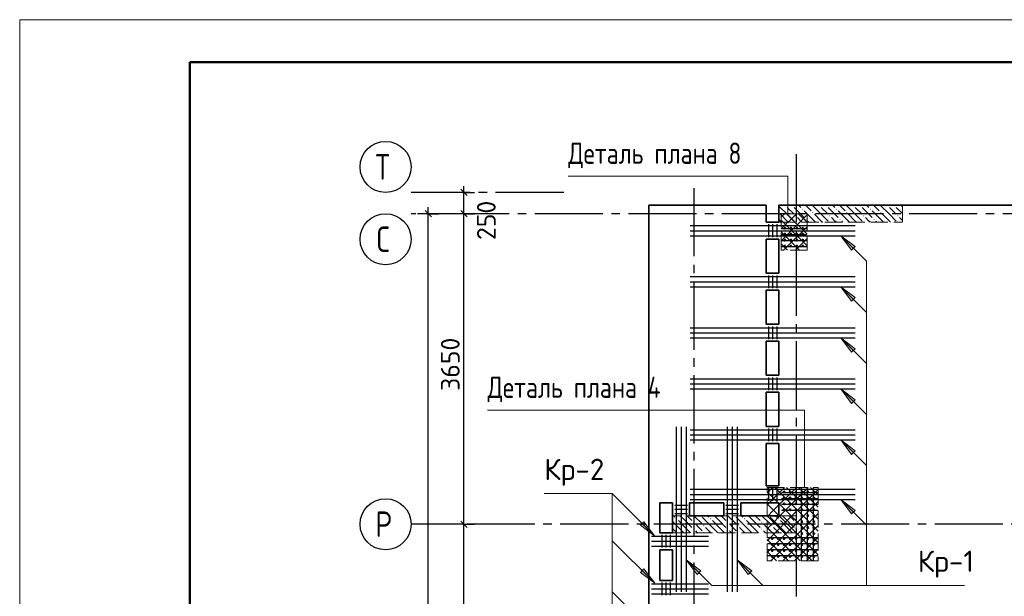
# Model space of a CAD drawing. Header units: millimetres. Extents: x 40580 to 1930067, y -240640 to 81020.
# Tile 209 of 256: x 671499 to 683071, y -187748 to -180970. Entities that reach past the tile are written whole.
import ezdxf

# ---------------------------------------------------------------- set-up
doc = ezdxf.new("R2010")
doc.units = ezdxf.units.MM
for name, pattern in [('______2', [270, 200, -70]), ('______5', [1100, 800, -100, 100, -100]), ('CENTER', [2, 1.25, -0.25, 0.25, -0.25])]:
    doc.linetypes.add(name, pattern=pattern)
for name, color, linetype, lineweight in [('S1 Стержни арматуры фон', 7, 'Continuous', 25), ('Standard', 7, 'Continuous', 25), ('Вспомогательная арматура', 52, 'Continuous', 25), ('ЖБ Перекрытие верхний уровень', 7, 'Continuous', 35), ('ОСИ', 7, 'CENTER', 15), ('Позиционная метка номер позиции', 7, 'Continuous', 13), ('Поперечное армирование AW фон', 7, 'Continuous', 25), ('Примечания', 7, 'Continuous', 13)]:
    doc.layers.add(name, color=color, linetype=linetype, lineweight=lineweight)
doc.layers.add('ЖБ Пилон', color=7, linetype='______2', lineweight=13, true_color=0xa0a0a0)
doc.styles.add('GOST 2.304', font='isocpeur.ttf', dxfattribs={"width": 0.8})
doc.styles.add('ISOCPEUR', font='isocpeur.ttf')

msp = doc.modelspace()

# ---------------------------------------------------------------- hatches: boundary and pattern name
at = {"layer": 'ЖБ Пилон', "linetype": 'Continuous', "lineweight": -3, "transparency": 33554687}
for points in [[(680493.7, -183157.3), (680500.2, -183150.8), (680506.7, -183157.3), (680500.2, -183163.8)], [(680573.7, -183157.3), (680580.2, -183150.8), (680586.7, -183157.3), (680580.2, -183163.8)], [(680893.7, -183157.3), (680900.2, -183150.8), (680906.7, -183157.3), (680900.2, -183163.8)], [(680973.7, -183157.3), (680980.2, -183150.8), (680986.7, -183157.3), (680980.2, -183163.8)], [(681293.7, -183157.3), (681300.2, -183150.8), (681306.7, -183157.3), (681300.2, -183163.8)], [(681373.7, -183157.3), (681380.2, -183150.8), (681386.7, -183157.3), (681380.2, -183163.8)], [(681693.7, -183157.3), (681700.2, -183150.8), (681706.7, -183157.3), (681700.2, -183163.8)], [(681773.7, -183157.3), (681780.2, -183150.8), (681786.7, -183157.3), (681780.2, -183163.8)], [(680423.3, -183233.8), (680426.7, -183237.3), (680423.3, -183240.7)], [(680613.7, -183277.3), (680620.2, -183270.8), (680626.7, -183277.3), (680620.2, -183283.8)], [(680693.7, -183197.3), (680700.2, -183190.8), (680706.7, -183197.3), (680700.2, -183203.8)], [(680813.7, -183237.3), (680820.2, -183230.8), (680826.7, -183237.3), (680820.2, -183243.8)], [(681013.7, -183277.3), (681020.2, -183270.8), (681026.7, -183277.3), (681020.2, -183283.8)], [(681093.7, -183197.3), (681100.2, -183190.8), (681106.7, -183197.3), (681100.2, -183203.8)], [(681213.7, -183237.3), (681220.2, -183230.8), (681226.7, -183237.3), (681220.2, -183243.8)], [(681413.7, -183277.3), (681420.2, -183270.8), (681426.7, -183277.3), (681420.2, -183283.8)], [(681493.7, -183197.3), (681500.2, -183190.8), (681506.7, -183197.3), (681500.2, -183203.8)], [(681613.7, -183237.3), (681620.2, -183230.8), (681626.7, -183237.3), (681620.2, -183243.8)], [(681813.7, -183277.3), (681820.2, -183270.8), (681826.7, -183277.3), (681820.2, -183283.8)], [(680733.7, -183317.3), (680740.2, -183310.8), (680746.7, -183317.3), (680740.2, -183323.8)], [(681133.7, -183317.3), (681140.2, -183310.8), (681146.7, -183317.3), (681140.2, -183323.8)], [(681533.7, -183317.3), (681540.2, -183310.8), (681546.7, -183317.3), (681540.2, -183323.8)], [(679213.7, -186837.3), (679220.2, -186830.8), (679226.7, -186837.3), (679220.2, -186843.8)], [(679413.7, -186877.3), (679420.2, -186870.8), (679426.7, -186877.3), (679420.2, -186883.8)], [(679503.6, -186800.4), (679500.2, -186803.8), (679496.9, -186800.4)], [(679613.7, -186837.3), (679620.2, -186830.8), (679626.7, -186837.3), (679620.2, -186843.8)], [(679813.7, -186877.3), (679820.2, -186870.8), (679826.7, -186877.3), (679820.2, -186883.8)], [(679903.6, -186800.4), (679900.2, -186803.8), (679896.9, -186800.4)], [(680013.7, -186837.3), (680020.2, -186830.8), (680026.7, -186837.3), (680020.2, -186843.8)], [(680213.7, -186877.3), (680220.2, -186870.8), (680226.7, -186877.3), (680220.2, -186883.8)], [(680303.6, -186800.4), (680300.2, -186803.8), (680296.9, -186800.4)], [(680413.7, -186837.3), (680420.2, -186830.8), (680426.7, -186837.3), (680420.2, -186843.8)], [(680613.7, -186877.3), (680620.2, -186870.8), (680623.3, -186873.8), (680623.3, -186880.7), (680620.2, -186883.8)], [(679413.7, -186957.3), (679420.2, -186950.8), (679426.7, -186957.3), (679420.2, -186963.8)], [(679533.7, -186917.3), (679540.2, -186910.8), (679546.7, -186917.3), (679540.2, -186923.8)], [(679533.7, -186997.3), (679540.2, -186990.8), (679546.7, -186997.3), (679543.6, -187000.4), (679536.9, -187000.4)], [(679813.7, -186957.3), (679820.2, -186950.8), (679826.7, -186957.3), (679820.2, -186963.8)], [(679933.7, -186917.3), (679940.2, -186910.8), (679946.7, -186917.3), (679940.2, -186923.8)], [(679933.7, -186997.3), (679940.2, -186990.8), (679946.7, -186997.3), (679943.6, -187000.4), (679936.9, -187000.4)], [(680213.7, -186957.3), (680220.2, -186950.8), (680226.7, -186957.3), (680220.2, -186963.8)], [(680333.7, -186917.3), (680340.2, -186910.8), (680346.7, -186917.3), (680340.2, -186923.8)], [(680333.7, -186997.3), (680340.2, -186990.8), (680346.7, -186997.3), (680343.6, -187000.4), (680336.9, -187000.4)], [(680613.7, -186957.3), (680620.2, -186950.8), (680623.3, -186953.8), (680623.3, -186960.7), (680620.2, -186963.8)]]:
    msp.add_hatch(color=7, dxfattribs=at).paths.add_polyline_path(points, flags=16)
at = {"layer": 'Позиционная метка номер позиции', "linetype": 'Continuous', "lineweight": 13, "transparency": 33554687}
for points in [[(681277.1, -183680.1), (681149.8, -183510.4), (681319.5, -183637.7)], [(681277.1, -184280.1), (681149.8, -184110.4), (681319.5, -184237.7)], [(681277.1, -184880.1), (681149.8, -184710.4), (681319.5, -184837.7)], [(681277.1, -185480.1), (681149.8, -185310.4), (681319.5, -185437.7)], [(681277.1, -186080.1), (681149.8, -185910.4), (681319.5, -186037.7)], [(681277.1, -186780.1), (681149.8, -186610.4), (681319.5, -186737.7)], [(681277.1, -186780.1), (681149.8, -186610.4), (681319.5, -186737.7)], [(678836.2, -186870.7), (678963.5, -187040.4), (678793.8, -186913.1)], [(679460.5, -187490), (679333.3, -187320.2), (679503, -187447.5)], [(679460.5, -187490), (679333.3, -187320.2), (679503, -187447.5)], [(680060.5, -187490), (679933.3, -187320.2), (680103, -187447.5)], [(678836.2, -187425.7), (678963.5, -187595.4), (678793.8, -187468.1)]]:
    msp.add_hatch(color=7, dxfattribs=at).paths.add_polyline_path(points, flags=16)

# ---------------------------------------------------------------- linework, layer by layer
at = {"color": 7, "linetype": 'Continuous', "lineweight": 50, "transparency": 33554687}
for centre in [(680493.3, -183420.4), (680563.3, -183420.4), (680633.3, -183420.4), (680703.3, -183420.4), (680493.3, -183490.4), (680563.3, -183490.4), (680633.3, -183490.4), (680703.3, -183490.4), (680493.3, -183560.4), (680493.3, -183630.4), (680563.3, -183560.4), (680563.3, -183630.4), (680633.3, -183560.4), (680633.3, -183630.4), (680703.3, -183560.4), (680703.3, -183630.4), (680483.3, -186520.4), (680553.3, -186520.4), (680623.3, -186520.4), (680693.3, -186520.4), (680763.3, -186520.4), (680833.3, -186520.4), (680483.3, -186590.4), (680483.3, -186660.4), (680553.3, -186590.4), (680553.3, -186660.4), (680623.3, -186590.4), (680623.3, -186660.4), (680693.3, -186590.4), (680693.3, -186660.4), (680763.3, -186590.4), (680763.3, -186660.4), (680833.3, -186590.4), (680833.3, -186660.4), (680483.3, -186730.4), (680553.3, -186730.4), (680623.3, -186730.4), (680693.3, -186730.4), (680763.3, -186730.4), (680833.3, -186730.4), (680693.3, -186800.4), (680693.3, -186870.4), (680763.3, -186800.4), (680763.3, -186870.4), (680833.3, -186800.4), (680833.3, -186870.4), (680693.3, -186940.4), (680763.3, -186940.4), (680833.3, -186940.4), (680343.3, -187070.4), (680413.3, -187070.4), (680483.3, -187070.4), (680553.3, -187070.4), (680623.3, -187070.4), (680693.3, -187010.4), (680693.3, -187070.4), (680763.3, -187010.4), (680763.3, -187070.4), (680833.3, -187010.4), (680833.3, -187070.4), (680343.3, -187140.4), (680343.3, -187210.4), (680413.3, -187140.4), (680413.3, -187210.4), (680483.3, -187140.4), (680483.3, -187210.4), (680553.3, -187140.4), (680553.3, -187210.4), (680623.3, -187140.4), (680623.3, -187210.4), (680693.3, -187140.4), (680693.3, -187210.4), (680763.3, -187140.4), (680763.3, -187210.4), (680833.3, -187140.4), (680833.3, -187210.4), (680343.3, -187280.4), (680413.3, -187280.4), (680483.3, -187280.4), (680553.3, -187280.4), (680623.3, -187280.4), (680693.3, -187280.4), (680763.3, -187280.4), (680833.3, -187280.4)]:
    msp.add_circle(centre, 5, dxfattribs=at)
at = {"layer": 'S1 Стержни арматуры фон', "color": 7, "linetype": 'Continuous', "lineweight": -3, "transparency": 33554687}
for p, q in [((679379.3, -183390.4), (681317.3, -183390.4)), ((679379.3, -183390.4), (681317.3, -183390.4)), ((679379.3, -183450.4), (681317.3, -183450.4)), ((679379.3, -183450.4), (681317.3, -183450.4)), ((679379.3, -183510.4), (681317.3, -183510.4)), ((679379.3, -183510.4), (681317.3, -183510.4)), ((679379.3, -183990.4), (681317.3, -183990.4)), ((679379.3, -183990.4), (681317.3, -183990.4)), ((679379.3, -184050.4), (681317.3, -184050.4)), ((679379.3, -184050.4), (681317.3, -184050.4)), ((679379.3, -184110.4), (681317.3, -184110.4)), ((679379.3, -184110.4), (681317.3, -184110.4)), ((679379.3, -184590.4), (681317.3, -184590.4)), ((679379.3, -184590.4), (681317.3, -184590.4)), ((679379.3, -184650.4), (681317.3, -184650.4)), ((679379.3, -184650.4), (681317.3, -184650.4)), ((679379.3, -184710.4), (681317.3, -184710.4)), ((679379.3, -184710.4), (681317.3, -184710.4)), ((679379.3, -185190.4), (681317.3, -185190.4)), ((679379.3, -185190.4), (681317.3, -185190.4)), ((679379.3, -185250.4), (681317.3, -185250.4)), ((679379.3, -185250.4), (681317.3, -185250.4)), ((679379.3, -185310.4), (681317.3, -185310.4)), ((679379.3, -185310.4), (681317.3, -185310.4)), ((679213.3, -185756.4), (679213.3, -187694.4)), ((679213.3, -185756.4), (679213.3, -187694.4)), ((679273.3, -185756.4), (679273.3, -187694.4)), ((679273.3, -185756.4), (679273.3, -187694.4)), ((679333.3, -185756.4), (679333.3, -187694.4)), ((679333.3, -185756.4), (679333.3, -187694.4)), ((679379.3, -185790.4), (681317.3, -185790.4)), ((679379.3, -185790.4), (681317.3, -185790.4)), ((679813.3, -185756.4), (679813.3, -187694.4)), ((679813.3, -185756.4), (679813.3, -187694.4)), ((679873.3, -185756.4), (679873.3, -187694.4)), ((679873.3, -185756.4), (679873.3, -187694.4)), ((679933.3, -185756.4), (679933.3, -187694.4)), ((679933.3, -185756.4), (679933.3, -187694.4)), ((679379.3, -185850.4), (681317.3, -185850.4)), ((679379.3, -185850.4), (681317.3, -185850.4)), ((679379.3, -185910.4), (681317.3, -185910.4)), ((679379.3, -185910.4), (681317.3, -185910.4)), ((679379.3, -186490.4), (681317.3, -186490.4)), ((679379.3, -186490.4), (681317.3, -186490.4)), ((679379.3, -186550.4), (681317.3, -186550.4)), ((679379.3, -186550.4), (681317.3, -186550.4)), ((679379.3, -186610.4), (681317.3, -186610.4)), ((679379.3, -186610.4), (681317.3, -186610.4)), ((678923.3, -187040.4), (679595.3, -187040.4)), ((678923.3, -187100.4), (679595.3, -187100.4)), ((678923.3, -187160.4), (679595.3, -187160.4)), ((678923.3, -187600.4), (679595.3, -187600.4)), ((678923.3, -187660.4), (679595.3, -187660.4)), ((678923.3, -187720.4), (679595.3, -187720.4))]:
    msp.add_line(p, q, dxfattribs=at)
at = {"layer": 'Standard', "color": 7, "linetype": 'Continuous', "lineweight": -3, "transparency": 33554687}
for p, q in [((676719.8, -183000.4), (676719.8, -182925.4)), ((676719.8, -183250.4), (676719.8, -183000.4)), ((676300.8, -183250.4), (676300.8, -183175.4)), ((676719.8, -186900.4), (676719.8, -183250.4)), ((676719.8, -190200.4), (676719.8, -186900.4))]:
    msp.add_line(p, q, dxfattribs=at)
at = {"layer": 'Standard', "color": 251, "linetype": 'Continuous', "lineweight": -3, "true_color": 0x656565, "transparency": 33554687}
for p, q in [((676719.8, -183000.4), (676199.3, -183000.4)), ((676719.8, -183000.4), (676594.8, -183000.4)), ((676719.8, -183000.4), (676844.8, -183000.4)), ((676300.8, -183250.4), (676175.8, -183250.4)), ((676719.8, -183250.4), (676199.3, -183250.4)), ((676300.8, -183250.4), (676425.8, -183250.4)), ((676300.8, -183250.4), (676300.8, -183250.4)), ((676719.8, -183250.4), (676594.8, -183250.4)), ((676719.8, -183250.4), (676844.8, -183250.4)), ((676719.8, -186900.4), (676594.8, -186900.4)), ((676719.8, -186900.4), (676844.8, -186900.4))]:
    msp.add_line(p, q, dxfattribs=at)
at = {"layer": 'Standard', "color": 7, "linetype": 'Continuous', "lineweight": 25, "transparency": 33554687}
for p, q in [((676757.3, -183037.9), (676682.3, -182962.9)), ((676338.3, -183287.9), (676263.3, -183212.9)), ((676757.3, -183287.9), (676682.3, -183212.9)), ((676757.3, -186937.9), (676682.3, -186862.9))]:
    msp.add_line(p, q, dxfattribs=at)
at = {"layer": 'Standard', "color": 7, "linetype": 'Continuous', "lineweight": 13, "transparency": 33554687}
msp.add_lwpolyline([(671499.3, -240370.4), (713499.3, -240370.4), (713499.3, -180970.4), (671499.3, -180970.4), (671499.3, -240370.4)], close=True, dxfattribs=at)
at = {"layer": 'Standard', "color": 7, "linetype": 'Continuous', "lineweight": 50, "transparency": 33554687}
msp.add_lwpolyline([(673499.3, -181470.4), (712999.3, -181470.4), (712999.3, -239870.4), (673499.3, -239870.4), (673499.3, -181470.4)], close=True, dxfattribs=at)
at = {"layer": 'Standard', "color": 7, "linetype": 'Continuous', "lineweight": -3, "transparency": 33554687}
msp.add_lwpolyline([(676300.8, -229740.4), (676300.8, -206922.2), (676300.8, -206922.2), (676300.8, -183250.4)], dxfattribs=at)
at = {"layer": 'Standard', "color": 251, "linetype": 'Continuous', "lineweight": -3, "true_color": 0x656565, "transparency": 33554687}
msp.add_lwpolyline([(676719.8, -186900.4), (676702.8, -186900.4), (676702.8, -186900.4), (676199.3, -186900.4)], dxfattribs=at)
at = {"layer": 'Вспомогательная арматура', "color": 7, "linetype": 'Continuous', "lineweight": 25, "transparency": 33554687}
for p, q in [((680748.3, -183430.4), (680453.3, -183430.4)), ((680748.3, -183500.4), (680453.3, -183500.4)), ((680748.3, -183570.4), (680453.3, -183570.4)), ((680748.3, -183640.4), (680453.3, -183640.4)), ((680878.3, -186530.4), (680453.3, -186530.4)), ((680683.3, -186475.4), (680683.3, -187325.4)), ((680753.3, -186475.4), (680753.3, -187325.4)), ((680823.3, -186475.4), (680823.3, -187325.4)), ((680878.3, -186600.4), (680453.3, -186600.4)), ((680878.3, -186670.4), (680453.3, -186670.4)), ((680878.3, -186740.4), (680453.3, -186740.4)), ((680878.3, -187060.4), (680288.3, -187060.4)), ((680878.3, -187130.4), (680288.3, -187130.4)), ((680878.3, -187200.4), (680288.3, -187200.4)), ((680878.3, -187270.4), (680288.3, -187270.4))]:
    msp.add_line(p, q, dxfattribs=at)
at = {"layer": 'ЖБ Перекрытие верхний уровень', "transparency": 33554687}
for p, q in [((680273.3, -183150.4), (678893.3, -183150.4)), ((678893.3, -183150.4), (678893.3, -207300.4)), ((680273.3, -183350.4), (680273.3, -183150.4)), ((693853.3, -183150.4), (680423.3, -183150.4)), ((680423.3, -183150.4), (680423.3, -183350.4)), ((680423.3, -183350.4), (680273.3, -183350.4)), ((680273.3, -183950.4), (680273.3, -183550.4)), ((680273.3, -183550.4), (680423.3, -183550.4)), ((680423.3, -183550.4), (680423.3, -183950.4)), ((680423.3, -183950.4), (680273.3, -183950.4)), ((680273.3, -184550.4), (680273.3, -184150.4)), ((680273.3, -184150.4), (680423.3, -184150.4)), ((680423.3, -184150.4), (680423.3, -184550.4)), ((680423.3, -184550.4), (680273.3, -184550.4)), ((680273.3, -185150.4), (680273.3, -184750.4)), ((680273.3, -184750.4), (680423.3, -184750.4)), ((680423.3, -184750.4), (680423.3, -185150.4)), ((680423.3, -185150.4), (680273.3, -185150.4)), ((680273.3, -185750.4), (680273.3, -185350.4)), ((680273.3, -185350.4), (680423.3, -185350.4)), ((680423.3, -185350.4), (680423.3, -185750.4)), ((680423.3, -185750.4), (680273.3, -185750.4)), ((680273.3, -186450.4), (680273.3, -185950.4)), ((680273.3, -185950.4), (680423.3, -185950.4)), ((680423.3, -185950.4), (680423.3, -186450.4)), ((680423.3, -186450.4), (680273.3, -186450.4)), ((679023.3, -187000.4), (679023.3, -186650.4)), ((679023.3, -186650.4), (679173.3, -186650.4)), ((679173.3, -186650.4), (679173.3, -187000.4)), ((679373.3, -186800.4), (679373.3, -186650.4)), ((679373.3, -186650.4), (679773.3, -186650.4)), ((679773.3, -186650.4), (679773.3, -186800.4)), ((679973.3, -186650.4), (680423.3, -186650.4)), ((679973.3, -186800.4), (679973.3, -186650.4)), ((680423.3, -186650.4), (680423.3, -186800.4)), ((679773.3, -186800.4), (679373.3, -186800.4)), ((680423.3, -186800.4), (679973.3, -186800.4)), ((679173.3, -187000.4), (679023.3, -187000.4)), ((679023.3, -187560.4), (679023.3, -187200.4)), ((679023.3, -187200.4), (679173.3, -187200.4)), ((679173.3, -187200.4), (679173.3, -187560.4)), ((679173.3, -187560.4), (679023.3, -187560.4))]:
    msp.add_line(p, q, dxfattribs=at)
at = {"layer": 'ЖБ Пилон', "color": 253, "linetype": '______2', "lineweight": 13, "true_color": 0xa0a0a0, "transparency": 33554687}
for p, q in [((681873.3, -183150.4), (680423.3, -183150.4)), ((680423.3, -183150.4), (680423.3, -183350.4)), ((681873.3, -183350.4), (681873.3, -183150.4)), ((680423.3, -183350.4), (681873.3, -183350.4)), ((680623.3, -186800.4), (679173.3, -186800.4)), ((679173.3, -186800.4), (679173.3, -187000.4)), ((680623.3, -187000.4), (680623.3, -186800.4)), ((679173.3, -187000.4), (680623.3, -187000.4))]:
    msp.add_line(p, q, dxfattribs=at)
at = {"layer": 'ЖБ Пилон', "color": 9, "linetype": 'Continuous', "lineweight": -3, "true_color": 0xc7c7c7, "transparency": 33554687}
for p, q in [((680520.2, -183257.3), (680423.3, -183160.3)), ((680520.2, -183177.3), (680600.2, -183257.3)), ((680600.2, -183177.3), (680720.2, -183297.3)), ((680653.4, -183150.4), (680680.2, -183177.3)), ((680733.4, -183150.4), (680800.2, -183217.3)), ((680920.2, -183257.3), (680813.4, -183150.4)), ((680920.2, -183177.3), (681000.2, -183257.3)), ((681000.2, -183177.3), (681120.2, -183297.3)), ((681053.4, -183150.4), (681080.2, -183177.3)), ((681133.4, -183150.4), (681200.2, -183217.3)), ((681320.2, -183257.3), (681213.4, -183150.4)), ((681320.2, -183177.3), (681400.2, -183257.3)), ((681400.2, -183177.3), (681520.2, -183297.3)), ((681453.4, -183150.4), (681480.2, -183177.3)), ((681533.4, -183150.4), (681600.2, -183217.3)), ((681720.2, -183257.3), (681613.4, -183150.4)), ((681720.2, -183177.3), (681800.2, -183257.3)), ((681800.2, -183177.3), (681873.3, -183250.3)), ((681853.4, -183150.4), (681873.3, -183170.3)), ((680440.2, -183257.3), (680520.2, -183337.3)), ((680520.2, -183257.3), (680600.2, -183337.3)), ((680680.2, -183337.3), (680640.2, -183297.3)), ((680840.2, -183337.3), (680720.2, -183217.3)), ((680840.2, -183257.3), (680920.2, -183337.3)), ((680920.2, -183257.3), (681000.2, -183337.3)), ((681080.2, -183337.3), (681040.2, -183297.3)), ((681240.2, -183337.3), (681120.2, -183217.3)), ((681240.2, -183257.3), (681320.2, -183337.3)), ((681320.2, -183257.3), (681400.2, -183337.3)), ((681480.2, -183337.3), (681440.2, -183297.3)), ((681640.2, -183337.3), (681520.2, -183217.3)), ((681640.2, -183257.3), (681720.2, -183337.3)), ((681720.2, -183257.3), (681800.2, -183337.3)), ((681873.3, -183330.3), (681840.2, -183297.3)), ((680440.2, -183337.3), (680423.3, -183320.3)), ((680440.2, -183337.3), (680453.4, -183350.4)), ((680520.2, -183337.3), (680533.4, -183350.4)), ((680693.4, -183350.4), (680680.2, -183337.3)), ((680760.2, -183337.3), (680773.4, -183350.4)), ((680840.2, -183337.3), (680853.4, -183350.4)), ((680920.2, -183337.3), (680933.4, -183350.4)), ((681093.4, -183350.4), (681080.2, -183337.3)), ((681160.2, -183337.3), (681173.4, -183350.4)), ((681240.2, -183337.3), (681253.4, -183350.4)), ((681320.2, -183337.3), (681333.4, -183350.4)), ((681493.4, -183350.4), (681480.2, -183337.3)), ((681560.2, -183337.3), (681573.4, -183350.4)), ((681640.2, -183337.3), (681653.4, -183350.4)), ((681720.2, -183337.3), (681733.4, -183350.4)), ((679240.2, -186937.3), (679173.3, -186870.3)), ((679183.4, -186800.4), (679200.2, -186817.3)), ((679240.2, -186857.3), (679320.2, -186937.3)), ((679320.2, -186857.3), (679263.4, -186800.4)), ((679320.2, -186857.3), (679400.2, -186937.3)), ((679343.4, -186800.4), (679400.2, -186857.3)), ((679423.4, -186800.4), (679520.2, -186897.3)), ((679640.2, -186937.3), (679520.2, -186817.3)), ((679583.4, -186800.4), (679600.2, -186817.3)), ((679640.2, -186857.3), (679720.2, -186937.3)), ((679720.2, -186857.3), (679663.4, -186800.4)), ((679720.2, -186857.3), (679800.2, -186937.3)), ((679743.4, -186800.4), (679800.2, -186857.3)), ((679823.4, -186800.4), (679920.2, -186897.3)), ((680040.2, -186937.3), (679920.2, -186817.3)), ((679983.4, -186800.4), (680000.2, -186817.3)), ((680040.2, -186857.3), (680120.2, -186937.3)), ((680120.2, -186857.3), (680063.4, -186800.4)), ((680120.2, -186857.3), (680200.2, -186937.3)), ((680143.4, -186800.4), (680200.2, -186857.3)), ((680223.4, -186800.4), (680320.2, -186897.3)), ((680440.2, -186937.3), (680320.2, -186817.3)), ((680383.4, -186800.4), (680400.2, -186817.3)), ((680440.2, -186857.3), (680520.2, -186937.3)), ((680520.2, -186857.3), (680463.4, -186800.4)), ((680520.2, -186857.3), (680600.2, -186937.3)), ((680543.4, -186800.4), (680600.2, -186857.3)), ((679173.3, -186950.3), (679223.4, -187000.4)), ((679240.2, -186937.3), (679303.4, -187000.4)), ((679320.2, -186937.3), (679383.4, -187000.4)), ((679480.2, -186937.3), (679440.2, -186897.3)), ((679440.2, -186977.3), (679463.4, -187000.4)), ((679520.2, -186977.3), (679480.2, -186937.3)), ((679560.2, -186937.3), (679623.4, -187000.4)), ((679640.2, -186937.3), (679703.4, -187000.4)), ((679720.2, -186937.3), (679783.4, -187000.4)), ((679880.2, -186937.3), (679840.2, -186897.3)), ((679840.2, -186977.3), (679863.4, -187000.4)), ((679920.2, -186977.3), (679880.2, -186937.3)), ((679960.2, -186937.3), (680023.4, -187000.4)), ((680040.2, -186937.3), (680103.4, -187000.4)), ((680120.2, -186937.3), (680183.4, -187000.4)), ((680280.2, -186937.3), (680240.2, -186897.3)), ((680240.2, -186977.3), (680263.4, -187000.4)), ((680320.2, -186977.3), (680280.2, -186937.3)), ((680360.2, -186937.3), (680423.4, -187000.4)), ((680440.2, -186937.3), (680503.4, -187000.4)), ((680520.2, -186937.3), (680583.4, -187000.4))]:
    msp.add_line(p, q, dxfattribs=at)
at = {"layer": 'ОСИ', "color": 8, "linetype": '______5', "lineweight": -3, "transparency": 33554687}
for p, q in [((680623.3, -182550.4), (680623.3, -233270.4)), ((679423.3, -182950.4), (679423.3, -233270.4)), ((677893.3, -183000.4), (676099.3, -183000.4)), ((694853.3, -183250.4), (676099.3, -183250.4)), ((694053.3, -186900.4), (676099.3, -186900.4))]:
    msp.add_line(p, q, dxfattribs=at)
at = {"layer": 'ОСИ', "color": 7, "linetype": 'Continuous', "lineweight": -3, "transparency": 33554687}
for centre in [(675799.3, -182700.4), (675799.3, -183550.4), (675799.3, -186900.4)]:
    msp.add_circle(centre, 300, dxfattribs=at)
at = {"layer": 'Позиционная метка номер позиции', "color": 7, "linetype": 'Continuous', "lineweight": 13, "transparency": 33554687}
for p, q in [((681149.8, -183510.4), (681149.8, -183510.4)), ((681149.8, -183510.4), (681149.8, -183510.4)), ((681149.8, -183510.4), (681149.8, -183510.4)), ((681149.8, -183510.4), (681319.5, -183637.7)), ((681277.1, -183680.1), (681149.8, -183510.4)), ((681319.5, -183637.7), (681277.1, -183680.1)), ((681298.3, -183658.9), (681308.9, -183669.5)), ((681149.8, -184110.4), (681449.8, -184410.4)), ((681149.8, -184110.4), (681149.8, -184110.4)), ((681149.8, -184110.4), (681149.8, -184110.4)), ((681149.8, -184110.4), (681149.8, -184110.4)), ((681149.8, -184110.4), (681319.5, -184237.7)), ((681277.1, -184280.1), (681149.8, -184110.4)), ((681319.5, -184237.7), (681277.1, -184280.1)), ((681298.3, -184258.9), (681308.9, -184269.5)), ((681149.8, -184710.4), (681449.8, -185010.4)), ((681149.8, -184710.4), (681149.8, -184710.4)), ((681149.8, -184710.4), (681149.8, -184710.4)), ((681149.8, -184710.4), (681149.8, -184710.4)), ((681149.8, -184710.4), (681319.5, -184837.7)), ((681277.1, -184880.1), (681149.8, -184710.4)), ((681319.5, -184837.7), (681277.1, -184880.1)), ((681298.3, -184858.9), (681308.9, -184869.5)), ((681149.8, -185310.4), (681449.8, -185610.4)), ((681149.8, -185310.4), (681149.8, -185310.4)), ((681149.8, -185310.4), (681149.8, -185310.4)), ((681149.8, -185310.4), (681149.8, -185310.4)), ((681149.8, -185310.4), (681319.5, -185437.7)), ((681277.1, -185480.1), (681149.8, -185310.4)), ((681319.5, -185437.7), (681277.1, -185480.1)), ((681298.3, -185458.9), (681308.9, -185469.5)), ((681149.8, -185910.4), (681449.8, -186210.4)), ((681149.8, -185910.4), (681149.8, -185910.4)), ((681149.8, -185910.4), (681149.8, -185910.4)), ((681149.8, -185910.4), (681149.8, -185910.4)), ((681149.8, -185910.4), (681319.5, -186037.7)), ((681277.1, -186080.1), (681149.8, -185910.4)), ((681319.5, -186037.7), (681277.1, -186080.1)), ((681298.3, -186058.9), (681308.9, -186069.5)), ((681149.8, -186610.4), (681149.8, -186610.4)), ((681149.8, -186610.4), (681149.8, -186610.4)), ((681149.8, -186610.4), (681149.8, -186610.4)), ((681149.8, -186610.4), (681319.5, -186737.7)), ((681277.1, -186780.1), (681149.8, -186610.4)), ((681149.8, -186610.4), (681449.8, -186910.4)), ((681149.8, -186610.4), (681149.8, -186610.4)), ((681149.8, -186610.4), (681149.8, -186610.4)), ((681149.8, -186610.4), (681149.8, -186610.4)), ((681149.8, -186610.4), (681319.5, -186737.7)), ((681277.1, -186780.1), (681149.8, -186610.4)), ((681319.5, -186737.7), (681277.1, -186780.1)), ((681319.5, -186737.7), (681277.1, -186780.1)), ((681298.3, -186758.9), (681308.9, -186769.5)), ((681298.3, -186758.9), (681308.9, -186769.5)), ((678793.8, -186913.1), (678836.2, -186870.7)), ((678815, -186891.9), (678804.4, -186881.3)), ((678836.2, -186870.7), (678963.5, -187040.4)), ((678963.5, -187040.4), (678793.8, -186913.1)), ((678963.5, -187595.4), (678463.5, -187095.4)), ((678963.5, -187040.4), (678963.5, -187040.4)), ((678963.5, -187040.4), (678963.5, -187040.4)), ((678963.5, -187040.4), (678963.5, -187040.4)), ((679333.3, -187320.2), (679333.3, -187320.2)), ((679333.3, -187320.2), (679333.3, -187320.2)), ((679333.3, -187320.2), (679333.3, -187320.2)), ((679333.3, -187320.2), (679503, -187447.5)), ((679460.5, -187490), (679333.3, -187320.2)), ((679333.3, -187320.2), (679633.3, -187620.2)), ((679333.3, -187320.2), (679333.3, -187320.2)), ((679333.3, -187320.2), (679333.3, -187320.2)), ((679333.3, -187320.2), (679333.3, -187320.2)), ((679333.3, -187320.2), (679503, -187447.5)), ((679460.5, -187490), (679333.3, -187320.2)), ((679933.3, -187320.2), (680233.3, -187620.2)), ((679933.3, -187320.2), (679933.3, -187320.2)), ((679933.3, -187320.2), (679933.3, -187320.2)), ((679933.3, -187320.2), (679933.3, -187320.2)), ((679933.3, -187320.2), (680103, -187447.5)), ((680060.5, -187490), (679933.3, -187320.2)), ((678793.8, -187468.1), (678836.2, -187425.7)), ((678815, -187446.9), (678804.4, -187436.3)), ((678836.2, -187425.7), (678963.5, -187595.4)), ((679503, -187447.5), (679460.5, -187490)), ((679503, -187447.5), (679460.5, -187490)), ((680103, -187447.5), (680060.5, -187490)), ((678963.5, -187595.4), (678793.8, -187468.1)), ((679481.8, -187468.7), (679492.4, -187479.3)), ((679481.8, -187468.7), (679492.4, -187479.3)), ((680081.8, -187468.7), (680092.4, -187479.3)), ((678963.5, -188195.4), (678463.5, -187695.4)), ((678963.5, -187595.4), (678963.5, -187595.4)), ((678963.5, -187595.4), (678963.5, -187595.4)), ((678963.5, -187595.4), (678963.5, -187595.4))]:
    msp.add_line(p, q, dxfattribs=at)
for points in [[(681149.8, -183510.4), (681449.8, -183810.4), (681449.8, -187620.2), (682603.3, -187620.2)], [(678963.5, -187040.4), (678463.5, -186540.4), (677663.5, -186540.4)], [(678963.5, -190560.4), (678463.5, -190060.4), (678463.5, -186540.4), (677663.5, -186540.4)], [(681149.8, -186610.4), (681449.8, -186910.4), (681449.8, -187620.2), (682603.3, -187620.2)], [(679333.3, -187320.2), (679633.3, -187620.2), (682603.3, -187620.2)]]:
    msp.add_lwpolyline(points, dxfattribs=at)
at = {"layer": 'Поперечное армирование AW фон', "color": 7, "linetype": 'Continuous', "lineweight": -3, "transparency": 33554687}
for p, q in [((680298.3, -183375.4), (680298.3, -183525.4)), ((680348.3, -183375.4), (680348.3, -183525.4)), ((680398.3, -183375.4), (680398.3, -183525.4)), ((680298.3, -183975.4), (680298.3, -184125.4)), ((680348.3, -183975.4), (680348.3, -184125.4)), ((680398.3, -183975.4), (680398.3, -184125.4)), ((680298.3, -184575.4), (680298.3, -184725.4)), ((680348.3, -184575.4), (680348.3, -184725.4)), ((680398.3, -184575.4), (680398.3, -184725.4)), ((680298.3, -185175.4), (680298.3, -185325.4)), ((680348.3, -185175.4), (680348.3, -185325.4)), ((680398.3, -185175.4), (680398.3, -185325.4)), ((680298.3, -185775.4), (680298.3, -185925.4)), ((680348.3, -185775.4), (680348.3, -185925.4)), ((680398.3, -185775.4), (680398.3, -185925.4)), ((680298.3, -186475.4), (680298.3, -186625.4)), ((680348.3, -186475.4), (680348.3, -186625.4)), ((680398.3, -186475.4), (680398.3, -186625.4)), ((679198.3, -186675.4), (679348.3, -186675.4)), ((679198.3, -186725.4), (679348.3, -186725.4)), ((679798.3, -186675.4), (679948.3, -186675.4)), ((679798.3, -186725.4), (679948.3, -186725.4)), ((679198.3, -186775.4), (679348.3, -186775.4)), ((679798.3, -186775.4), (679948.3, -186775.4)), ((679048.3, -187175.4), (679048.3, -187025.4)), ((679098.3, -187175.4), (679098.3, -187025.4)), ((679148.3, -187175.4), (679148.3, -187025.4)), ((679048.3, -187735.4), (679048.3, -187585.4)), ((679098.3, -187735.4), (679098.3, -187585.4)), ((679148.3, -187735.4), (679148.3, -187585.4))]:
    msp.add_line(p, q, dxfattribs=at)
at = {"layer": 'Примечания', "color": 252, "linetype": 'Continuous', "lineweight": 13, "true_color": 0x8f8f8f, "transparency": 33554687}
for p, q in [((680448.3, -183289.2), (680487.1, -183250.4)), ((680448.3, -183429.2), (680627.1, -183250.4)), ((680448.3, -183569.2), (680753.3, -183264.2)), ((680513.4, -183250.4), (680753.3, -183490.3)), ((680653.4, -183250.4), (680753.3, -183350.3)), ((680448.3, -183325.3), (680753.3, -183630.3)), ((680477.1, -183680.4), (680753.3, -183404.2)), ((680448.3, -183465.3), (680663.4, -183680.4)), ((680448.3, -183605.3), (680523.4, -183680.4)), ((680617.1, -183680.4), (680753.3, -183544.2)), ((680283.3, -186534.2), (680347.1, -186470.4)), ((680283.3, -186674.2), (680487.1, -186470.4)), ((680283.3, -186520.3), (680500.2, -186737.3)), ((680360.2, -186737.3), (680627.1, -186470.4)), ((680373.4, -186470.4), (680640.2, -186737.3)), ((680500.2, -186737.3), (680767.1, -186470.4)), ((680513.4, -186470.4), (680780.2, -186737.3)), ((680640.2, -186737.3), (680883.3, -186494.2)), ((680653.4, -186470.4), (680883.3, -186700.3)), ((680793.4, -186470.4), (680883.3, -186560.3)), ((680780.2, -186737.3), (680883.3, -186634.2)), ((680283.3, -186660.3), (680360.2, -186737.3)), ((680283.3, -186814.2), (680360.2, -186737.3)), ((680283.3, -186954.2), (680500.2, -186737.3)), ((680283.3, -187094.2), (680640.2, -186737.3)), ((680283.3, -187234.2), (680780.2, -186737.3)), ((680360.2, -186737.3), (680883.3, -187260.3)), ((680500.2, -186737.3), (680883.3, -187120.3)), ((680640.2, -186737.3), (680883.3, -186980.3)), ((680780.2, -186737.3), (680883.3, -186840.3)), ((680283.3, -186800.3), (680813.4, -187330.4)), ((680327.1, -187330.4), (680883.3, -186774.2)), ((680283.3, -186940.3), (680673.4, -187330.4)), ((680467.1, -187330.4), (680883.3, -186914.2)), ((680283.3, -187080.3), (680533.4, -187330.4)), ((680607.1, -187330.4), (680883.3, -187054.2)), ((680283.3, -187220.3), (680393.4, -187330.4)), ((680747.1, -187330.4), (680883.3, -187194.2))]:
    msp.add_line(p, q, dxfattribs=at)
at = {"layer": 'Примечания', "color": 7, "linetype": '______2', "lineweight": 13, "transparency": 33554687}
for p, q in [((680448.3, -183680.4), (680448.3, -183250.4)), ((680448.3, -183250.4), (680753.3, -183250.4)), ((680753.3, -183250.4), (680753.3, -183680.4)), ((680753.3, -183680.4), (680448.3, -183680.4)), ((680283.3, -187330.4), (680283.3, -186470.4)), ((680283.3, -186470.4), (680883.3, -186470.4)), ((680883.3, -186470.4), (680883.3, -187330.4)), ((680883.3, -187330.4), (680283.3, -187330.4))]:
    msp.add_line(p, q, dxfattribs=at)
at = {"layer": 'Примечания', "color": 7, "linetype": 'Continuous', "lineweight": 13, "transparency": 33554687}
for points in [[(677946.3, -182808.1), (680526.7, -182808.1), (680526.7, -183250.4)], [(676998, -185558.7), (680722, -185558.7), (680722, -186470.4)]]:
    msp.add_lwpolyline(points, dxfattribs=at)

# ---------------------------------------------------------------- texts
at = {"layer": 'Standard', "color": 7, "linetype": 'Continuous', "lineweight": 25, "transparency": 33554687, "char_height": 220, "attachment_point": 7, "rotation": 90, "style": 'ISOCPEUR'}
for s, insert, width in [('250', (677093.6, -183559.9), 516.39), ('3650', (676669.8, -185333.4), 641.476)]:
    msp.add_mtext(s, dxfattribs=dict(at, insert=insert, width=width))
at = {"layer": 'Standard', "color": 7, "linetype": 'Continuous', "lineweight": 25, "transparency": 33554687, "char_height": 250, "attachment_point": 7, "style": 'ISOCPEUR'}
for s, insert, width in [('Кр-2', (677663.5, -186448.7), 728.949), ('Кр-1', (682053.3, -187528.6), 675.671)]:
    msp.add_mtext(s, dxfattribs=dict(at, insert=insert, width=width))
at = {"layer": 'ОСИ', "color": 7, "linetype": 'Continuous', "lineweight": 25, "transparency": 33554687, "char_height": 300, "attachment_point": 7, "style": 'ISOCPEUR'}
for s, insert, width in [('\\W0.80;Т', (675679.3, -182850.4), 359.83), ('\\W0.78;С', (675694.3, -183700.4), 326.834), ('\\W0.80;Р', (675679.3, -187050.4), 359.83)]:
    msp.add_mtext(s, dxfattribs=dict(at, insert=insert, width=width))
at = {"layer": 'Примечания', "color": 7, "linetype": 'Continuous', "lineweight": 25, "transparency": 33554687, "char_height": 250, "width": 2150.153, "attachment_point": 7, "style": 'GOST 2.304'}
for s, insert in [('Деталь\\~плана\\~8', (677946.3, -182716.4)), ('Деталь\\~плана\\~4', (676998, -185467.1))]:
    msp.add_mtext(s, dxfattribs=dict(at, insert=insert))

doc.saveas('drawing.dxf')
